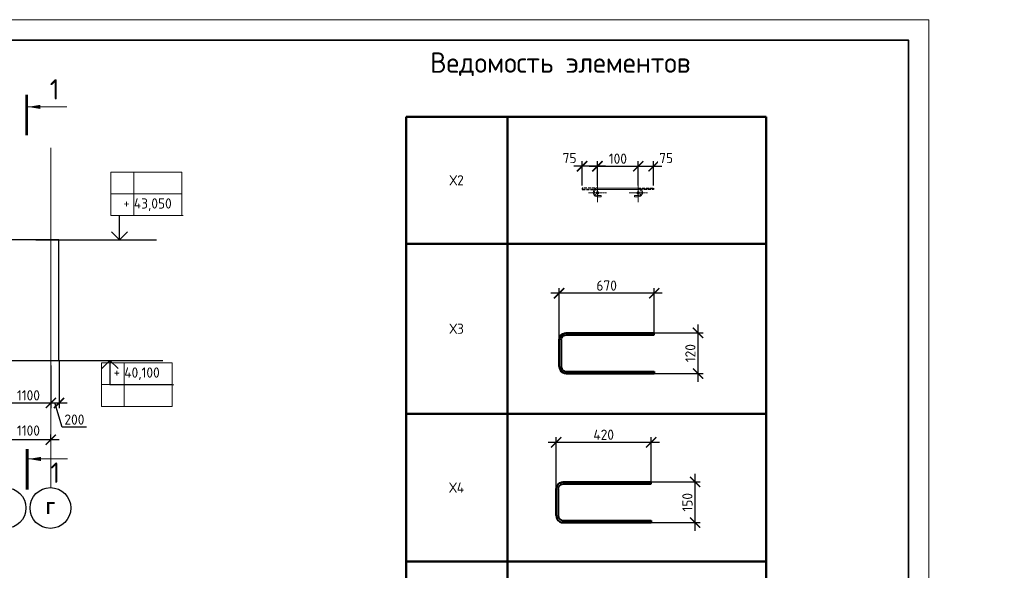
# Model space of a CAD drawing. Header units: millimetres. Extents: x 247266 to 730847, y -636031 to 10052.
# Tile 198 of 256: x 588803 to 612944, y -235834 to -222341. Entities that reach past the tile are written whole.
import ezdxf

# ---------------------------------------------------------------- set-up
doc = ezdxf.new("R2010")
doc.units = ezdxf.units.MM
for name, pattern in [('______5', [1100, 800, -100, 100, -100]), ('________', [0]), ('CENTER2', [28.575, 19.05, -3.175, 3.175, -3.175]), ('GOST2.303 4', [7, 5, -2, 0]), ('осевая', [50.8, 31.75, -6.35, 6.35, -6.35])]:
    doc.linetypes.add(name, pattern=pattern)
for name, color, linetype, lineweight in [('RAZMER', 7, 'Continuous', 15), ('Standard', 7, 'Continuous', 25), ('Арм_хомуты', 7, 'Continuous', 18), ('Арм_шпильки', 7, 'Continuous', 18), ('АС-Таблицы', 7, 'Continuous', 20), ('Выноски', 7, 'Continuous', 20), ('Осевая', 7, 'CENTER2', 20), ('Оси', 7, '______5', 18), ('отметки', 7, 'Continuous', 18), ('подоснова', 7, 'Continuous', 5), ('поз.', 7, 'Continuous', 25), ('размер', 7, 'Continuous', 25), ('ТОНКИЕ', 7, 'Continuous', 9), ('Узлы', 7, 'Continuous', 0)]:
    doc.layers.add(name, color=color, linetype=linetype, lineweight=lineweight)
doc.layers.add('РАЗМЕРЫ', color=7, linetype='Continuous')
doc.layers.add('ТОЛСТЫЕ_ОСНОВНЫЕ', color=7, linetype='Continuous')
doc.styles.add('Century Gothic', font='GOTHIC.TTF')
doc.styles.add('GOST 2.304', font='CS_Gost2304.shx')
doc.styles.add('GOST-2.304_Type-B', font='GOST_Common.ttf')
doc.styles.add('ГОСТ', font='GOST_Common.ttf')
doc.dimstyles.new('мой', dxfattribs={"dimscale": 100, "dimtxt": 2.5, "dimasz": 2.5, "dimexe": 1.25, "dimexo": 0.625, "dimtad": 1, "dimdec": 0, "dimtxsty": 'GOST-2.304_Type-B', "dimblk": 'ARCHTICK', "dimcen": 2.5, "dimdle": 2, "dimaunit": 1, "dimadec": 1, "dimazin": 2, "dimtfac": 1, "dimtdec": 0, "dimtmove": 1, "dimatfit": 3, "dimfxl": 1, "dimtfill": 1, "dimlwd": -1, "dimlwe": -1, "dimarcsym": 0})
doc.dimstyles.new('СПДС', dxfattribs={"dimscale": 100, "dimtxt": 2.5, "dimasz": 2.5, "dimexe": 1.25, "dimexo": 0, "dimtad": 1, "dimdec": 0, "dimtxsty": 'GOST-2.304_Type-B', "dimblk": 'ARCHTICK', "dimcen": 2.5, "dimdle": 2, "dimadec": 0, "dimazin": 2, "dimtfac": 0.75, "dimtdec": 0, "dimtmove": 1, "dimatfit": 3, "dimfxl": 1, "dimtolj": 1, "dimarcsym": 1})

# ---------------------------------------------------------------- blocks, each defined once
blk = doc.blocks.new('*U3684')
at = {"layer": 'ТОЛСТЫЕ_ОСНОВНЫЕ', "lineweight": 35}
blk.add_lwpolyline([(20, 5), (836, 5), (836, 589), (20, 589)], close=True, dxfattribs=at)
at = {"layer": 'ТОНКИЕ'}
blk.add_lwpolyline([(0, 0), (841, 0), (841, 594), (0, 594)], close=True, dxfattribs=at)
blk = doc.blocks.new('_ArchTick')
at = {"color": 0, "linetype": 'ByBlock', "const_width": 0.15}
blk.add_lwpolyline([(-0.5, -0.5), (0.5, 0.5)], dxfattribs=at)
blk = doc.blocks.new('*D892')
at = {"color": 0, "lineweight": -2}
for p, q in [((550401, -232634), (548901, -232634)), ((549101, -232634), (549101, -232509)), ((550201, -232634), (550201, -232509))]:
    blk.add_line(p, q, dxfattribs=at)
at = {"layer": 'DEFPOINTS', "color": 0, "ltscale": 100}
for p in [(549101, -232634), (549101, -232634), (550201, -232634)]:
    blk.add_point(p, dxfattribs=at)
at = {"color": 0, "lineweight": -2, "ltscale": 100, "xscale": 250, "yscale": 250, "zscale": 250, "rotation": 180}
blk.add_blockref('_ArchTick', (549101, -232634), dxfattribs=at)
at = {"color": 0, "lineweight": -2, "ltscale": 100, "xscale": 250, "yscale": 250, "zscale": 250}
blk.add_blockref('_ArchTick', (550201, -232634), dxfattribs=at)
at = {"color": 0, "lineweight": 0, "ltscale": 100, "insert": (549651, -232409), "char_height": 250, "width": 83333.33, "attachment_point": 5, "style": 'GOST-2.304_Type-B'}
blk.add_mtext('\\A1;1100', dxfattribs=at)
blk = doc.blocks.new('*D893')
at = {"color": 0, "lineweight": -2}
for p, q in [((549301, -232634), (545901, -232634)), ((546101, -232634), (546101, -232509)), ((549101, -232634), (549101, -232509))]:
    blk.add_line(p, q, dxfattribs=at)
at = {"layer": 'DEFPOINTS', "color": 0, "ltscale": 100}
for p in [(546101, -232634), (546101, -232634), (549101, -232634)]:
    blk.add_point(p, dxfattribs=at)
at = {"color": 0, "lineweight": -2, "ltscale": 100, "xscale": 250, "yscale": 250, "zscale": 250, "rotation": 180}
blk.add_blockref('_ArchTick', (546101, -232634), dxfattribs=at)
at = {"color": 0, "lineweight": -2, "ltscale": 100, "xscale": 250, "yscale": 250, "zscale": 250}
blk.add_blockref('_ArchTick', (549101, -232634), dxfattribs=at)
at = {"color": 0, "lineweight": 0, "ltscale": 100, "insert": (547626, -232409), "char_height": 250, "width": 83333.33, "attachment_point": 5, "style": 'GOST-2.304_Type-B'}
blk.add_mtext('\\A1;3000', dxfattribs=at)
blk = doc.blocks.new('*D939')
at = {"color": 0, "lineweight": -2}
for p, q in [((562528, -232848), (560578, -232848)), ((560778, -232848), (560778, -232973)), ((562328, -232848), (562328, -232973))]:
    blk.add_line(p, q, dxfattribs=at)
at = {"layer": 'DEFPOINTS', "color": 0, "ltscale": 100}
for p in [(560778, -232848), (560778, -232848), (562328, -232848)]:
    blk.add_point(p, dxfattribs=at)
at = {"color": 0, "lineweight": -2, "ltscale": 100, "xscale": 250, "yscale": 250, "zscale": 250, "rotation": 180}
blk.add_blockref('_ArchTick', (560778, -232848), dxfattribs=at)
at = {"color": 0, "lineweight": -2, "ltscale": 100, "xscale": 250, "yscale": 250, "zscale": 250}
blk.add_blockref('_ArchTick', (562328, -232848), dxfattribs=at)
at = {"color": 0, "lineweight": 0, "ltscale": 100, "insert": (561553, -232623), "char_height": 250, "width": 83333.33, "attachment_point": 5, "style": 'GOST-2.304_Type-B'}
blk.add_mtext('\\A1;1550', dxfattribs=at)
blk = doc.blocks.new('*D940')
at = {"color": 0, "lineweight": -2}
for p, q in [((560978, -232848), (554878, -232848)), ((555078, -232848), (555078, -232973)), ((560778, -232848), (560778, -232973))]:
    blk.add_line(p, q, dxfattribs=at)
at = {"layer": 'DEFPOINTS', "color": 0, "ltscale": 100}
for p in [(555078, -232848), (555078, -232848), (560778, -232848)]:
    blk.add_point(p, dxfattribs=at)
at = {"color": 0, "lineweight": -2, "ltscale": 100, "xscale": 250, "yscale": 250, "zscale": 250, "rotation": 180}
blk.add_blockref('_ArchTick', (555078, -232848), dxfattribs=at)
at = {"color": 0, "lineweight": -2, "ltscale": 100, "xscale": 250, "yscale": 250, "zscale": 250}
blk.add_blockref('_ArchTick', (560778, -232848), dxfattribs=at)
at = {"color": 0, "lineweight": 0, "ltscale": 100, "insert": (557953, -232622), "char_height": 250, "width": 83333.33, "attachment_point": 5, "style": 'GOST-2.304_Type-B'}
blk.add_mtext('\\A1;5700', dxfattribs=at)
blk = doc.blocks.new('NSY101')
at = {"color": 0, "linetype": 'ByBlock', "lineweight": -2}
blk.add_circle((0, 0), 50, dxfattribs=at)
blk = doc.blocks.new('*D952')
at = {"color": 0, "lineweight": -2}
for p, q in [((589767, -232634), (588267, -232634)), ((588467, -232634), (588467, -232509)), ((589567, -232634), (589567, -232509))]:
    blk.add_line(p, q, dxfattribs=at)
at = {"layer": 'DEFPOINTS', "color": 0, "ltscale": 100}
for p in [(588467, -232634), (588467, -232634), (589567, -232634)]:
    blk.add_point(p, dxfattribs=at)
at = {"color": 0, "lineweight": -2, "ltscale": 100, "xscale": 250, "yscale": 250, "zscale": 250, "rotation": 180}
blk.add_blockref('_ArchTick', (588467, -232634), dxfattribs=at)
at = {"color": 0, "lineweight": -2, "ltscale": 100, "xscale": 250, "yscale": 250, "zscale": 250}
blk.add_blockref('_ArchTick', (589567, -232634), dxfattribs=at)
at = {"color": 0, "lineweight": 0, "ltscale": 100, "insert": (589017, -232409), "char_height": 250, "width": 83333.33, "attachment_point": 5, "style": 'GOST-2.304_Type-B'}
blk.add_mtext('\\A1;1100', dxfattribs=at)
blk = doc.blocks.new('*D953')
at = {"color": 0, "lineweight": -2}
for p, q in [((588667, -232634), (585267, -232634)), ((585467, -232634), (585467, -232509)), ((588467, -232634), (588467, -232509))]:
    blk.add_line(p, q, dxfattribs=at)
at = {"layer": 'DEFPOINTS', "color": 0, "ltscale": 100}
for p in [(585467, -232634), (585467, -232634), (588467, -232634)]:
    blk.add_point(p, dxfattribs=at)
at = {"color": 0, "lineweight": -2, "ltscale": 100, "xscale": 250, "yscale": 250, "zscale": 250, "rotation": 180}
blk.add_blockref('_ArchTick', (585467, -232634), dxfattribs=at)
at = {"color": 0, "lineweight": -2, "ltscale": 100, "xscale": 250, "yscale": 250, "zscale": 250}
blk.add_blockref('_ArchTick', (588467, -232634), dxfattribs=at)
at = {"color": 0, "lineweight": 0, "ltscale": 100, "insert": (586992, -232409), "char_height": 250, "width": 83333.33, "attachment_point": 5, "style": 'GOST-2.304_Type-B'}
blk.add_mtext('\\A1;3000', dxfattribs=at)
blk = doc.blocks.new('*D954')
at = {"color": 0, "lineweight": -2}
for p, q in [((585667, -232634), (582167, -232634)), ((582367, -233058), (582367, -232509)), ((585467, -232634), (585467, -232509))]:
    blk.add_line(p, q, dxfattribs=at)
at = {"layer": 'DEFPOINTS', "color": 0, "ltscale": 100}
for p in [(582367, -232634), (585467, -232634), (582367, -233058)]:
    blk.add_point(p, dxfattribs=at)
at = {"color": 0, "lineweight": -2, "ltscale": 100, "xscale": 250, "yscale": 250, "zscale": 250, "rotation": 180}
blk.add_blockref('_ArchTick', (582367, -232634), dxfattribs=at)
at = {"color": 0, "lineweight": -2, "ltscale": 100, "xscale": 250, "yscale": 250, "zscale": 250}
blk.add_blockref('_ArchTick', (585467, -232634), dxfattribs=at)
at = {"color": 0, "lineweight": 0, "ltscale": 100, "insert": (583917, -232409), "char_height": 250, "width": 83333.33, "attachment_point": 5, "style": 'GOST-2.304_Type-B'}
blk.add_mtext('\\A1;3100', dxfattribs=at)
blk = doc.blocks.new('*D998')
at = {"layer": 'DEFPOINTS', "color": 0, "ltscale": 100}
for p in [(588467, -230938), (589567, -230817), (589567, -231733)]:
    blk.add_point(p, dxfattribs=at)
at = {"layer": 'РАЗМЕРЫ', "color": 0, "lineweight": -2}
for p, q in [((588467, -230938), (588467, -231858)), ((589567, -230817), (589567, -231858)), ((588267, -231733), (589767, -231733))]:
    blk.add_line(p, q, dxfattribs=at)
at = {"layer": 'РАЗМЕРЫ', "color": 0, "lineweight": -2, "ltscale": 100, "xscale": 250, "yscale": 250, "zscale": 250, "rotation": 180}
blk.add_blockref('_ArchTick', (588467, -231733), dxfattribs=at)
at = {"layer": 'РАЗМЕРЫ', "color": 0, "lineweight": -2, "ltscale": 100, "xscale": 250, "yscale": 250, "zscale": 250}
blk.add_blockref('_ArchTick', (589567, -231733), dxfattribs=at)
at = {"layer": 'РАЗМЕРЫ', "color": 0, "lineweight": 0, "ltscale": 100, "insert": (589017, -231546), "char_height": 250, "attachment_point": 5, "style": 'GOST-2.304_Type-B'}
blk.add_mtext('\\A1;1100', dxfattribs=at)
blk = doc.blocks.new('*D999')
at = {"layer": 'DEFPOINTS', "color": 0, "ltscale": 100}
for p in [(589767, -230689), (589567, -230817), (589767, -231733)]:
    blk.add_point(p, dxfattribs=at)
at = {"layer": 'РАЗМЕРЫ', "color": 0, "lineweight": -2}
for p, q in [((589767, -230689), (589767, -231858)), ((589567, -230817), (589567, -231858)), ((589367, -231733), (589967, -231733)), ((589845, -232327), (589667, -231733)), ((590445, -232327), (589845, -232327))]:
    blk.add_line(p, q, dxfattribs=at)
at = {"layer": 'РАЗМЕРЫ', "color": 0, "lineweight": -2, "ltscale": 100, "xscale": 250, "yscale": 250, "zscale": 250, "rotation": 180}
blk.add_blockref('_ArchTick', (589567, -231733), dxfattribs=at)
at = {"layer": 'РАЗМЕРЫ', "color": 0, "lineweight": -2, "ltscale": 100, "xscale": 250, "yscale": 250, "zscale": 250}
blk.add_blockref('_ArchTick', (589767, -231733), dxfattribs=at)
at = {"layer": 'РАЗМЕРЫ', "color": 0, "lineweight": 0, "ltscale": 100, "insert": (590145, -232140), "char_height": 250, "attachment_point": 5, "style": 'GOST-2.304_Type-B'}
blk.add_mtext('\\A1;200', dxfattribs=at)
blk = doc.blocks.new('*T1278')
at = {"layer": 'DEFPOINTS', "color": 8, "linetype": 'ByBlock', "lineweight": 0}
for p, q in [((0, 1067), (1734, 1067)), ((0, 0), (0, 1067)), ((561, 0), (561, 1067)), ((1734, 0), (1734, 1067)), ((0, 533), (1734, 533)), ((0, 0), (1734, 0))]:
    blk.add_line(p, q, dxfattribs=at)
at = {"layer": 'АС-Таблицы', "color": 0, "char_height": 250, "style": 'ГОСТ'}
for s, insert, width, attachment_point in [('+', (461, 967), 361.22, 3), ('40,100', (561, 800), 1173.09, 4)]:
    blk.add_mtext(s, dxfattribs=dict(at, insert=insert, width=width, attachment_point=attachment_point))
blk = doc.blocks.new('*T1279')
at = {"layer": 'DEFPOINTS', "color": 8, "linetype": 'ByBlock', "lineweight": 0}
for p, q in [((0, 0), (1734, 0)), ((0, 0), (0, -1067)), ((561, 0), (561, -1067)), ((1734, 0), (1734, -1067)), ((0, -533), (1734, -533)), ((0, -1067), (1734, -1067))]:
    blk.add_line(p, q, dxfattribs=at)
at = {"layer": 'АС-Таблицы', "color": 0, "char_height": 250, "style": 'ГОСТ'}
for s, insert, width, attachment_point in [('+', (461, -633), 361.22, 3), ('43,050', (561, -800), 1173.09, 4)]:
    blk.add_mtext(s, dxfattribs=dict(at, insert=insert, width=width, attachment_point=attachment_point))
blk = doc.blocks.new('*T1528')
at = {"layer": 'Выноски', "color": 0, "linetype": 'ByBlock', "lineweight": 50}
for p, q in [((0, 0), (8834, 0)), ((0, 0), (0, -27325)), ((2484, 0), (2484, -27325)), ((8834, 0), (8834, -27325)), ((0, -3110), (8834, -3110)), ((0, -7275), (8834, -7275)), ((0, -10895), (8834, -10895)), ((0, -14514), (8834, -14514)), ((0, -18133), (8834, -18133)), ((0, -20888), (8834, -20888)), ((0, -23106), (8834, -23106)), ((0, -25215), (8834, -25215)), ((0, -27325), (8834, -27325))]:
    blk.add_line(p, q, dxfattribs=at)
at = {"layer": 'Выноски', "color": 0, "char_height": 250, "width": 2183.67, "attachment_point": 5, "style": 'GOST-2.304_Type-B'}
for s, insert in [('Х2', (1242, -1555)), ('Х3', (1242, -5193)), ('Х4', (1242, -9085)), ('Х5', (1242, -12704)), ('Х6', (1242, -16324)), ('Х7', (1242, -19510)), ('Х8', (1242, -21997)), ('Х9', (1242, -24161)), ('Х10', (1242, -26270))]:
    blk.add_mtext(s, dxfattribs=dict(at, insert=insert))
blk = doc.blocks.new('*U137')
for p, q in [((-8, 0), (-7, 7.2)), ((-7, -7.2), (-8, 0)), ((-7, 7.2), (-4.2, 14)), ((-4.2, 14), (0.2, 19.8)), ((0.2, 19.8), (6, 24.2)), ((6, 24.2), (12.8, 27)), ((12.8, 27), (20, 28)), ((44, 28), (20, 28)), ((20, 20), (44, 20)), ((44, 20), (44, 28)), ((262.7, 28), (286.7, 28)), ((262.7, 20), (262.7, 28)), ((286.7, 20), (262.7, 20)), ((293.9, 27), (286.7, 28)), ((300.7, 24.2), (293.9, 27)), ((306.5, 19.8), (300.7, 24.2)), ((310.9, 14), (306.5, 19.8)), ((313.7, 7.2), (310.9, 14)), ((314.7, 0), (313.7, 7.2)), ((-4.2, -14), (-7, -7.2)), ((0.2, -19.8), (-4.2, -14)), ((6, -24.2), (0.2, -19.8)), ((12.8, -27), (6, -24.2)), ((20, -28), (12.8, -27)), ((20, -28), (286.7, -28)), ((286.7, -28), (293.9, -27)), ((293.9, -27), (300.7, -24.2)), ((300.7, -24.2), (306.5, -19.8)), ((306.5, -19.8), (310.9, -14)), ((310.9, -14), (313.7, -7.2)), ((313.7, -7.2), (314.7, 0))]:
    blk.add_line(p, q)
at = {"color": 0, "linetype": 'ByBlock', "lineweight": -2}
for p, q in [((0, 0), (0.7, 5.2)), ((0.7, 5.2), (2.7, 10)), ((2.7, 10), (5.9, 14.1)), ((5.9, 14.1), (10, 17.3)), ((10, 17.3), (14.8, 19.3)), ((14.8, 19.3), (20, 20)), ((291.8, 19.3), (286.7, 20)), ((296.7, 17.3), (291.8, 19.3)), ((300.8, 14.1), (296.7, 17.3)), ((304, 10), (300.8, 14.1)), ((306, 5.2), (304, 10)), ((306.7, 0), (306, 5.2)), ((0.7, -5.2), (0, 0)), ((2.7, -10), (0.7, -5.2)), ((5.9, -14.1), (2.7, -10)), ((10, -17.3), (5.9, -14.1)), ((14.8, -19.3), (10, -17.3)), ((20, -20), (14.8, -19.3)), ((20, -20), (286.7, -20)), ((286.7, -20), (291.8, -19.3)), ((291.8, -19.3), (296.7, -17.3)), ((296.7, -17.3), (300.8, -14.1)), ((300.8, -14.1), (304, -10)), ((304, -10), (306, -5.2)), ((306, -5.2), (306.7, 0))]:
    blk.add_line(p, q, dxfattribs=at)
at = {"style": 'GOST 2.304', "oblique": 15, "flags": 9}
for tag, p in [('ДИАМЕТР', (117.8, -62.2)), ('ПОЗИЦИЯ', (118, -56.6)), ('ДЛИНА', (118.1, -72.5)), ('КЛАСС', (118, -67.8)), ('МАССА', (118.7, -78.2))]:
    blk.add_attdef(tag, p, '', height=2.5, dxfattribs=at)
blk = doc.blocks.new('*D1529')
at = {"layer": 'DEFPOINTS', "color": 0, "ltscale": 100}
for p in [(603969, -225933), (602969, -226471), (603969, -226470)]:
    blk.add_point(p, dxfattribs=at)
at = {"layer": 'РАЗМЕРЫ', "color": 0, "linetype": 'Continuous'}
for p, q in [((602769, -225933), (604169, -225933)), ((602969, -226408), (602969, -225808)), ((603969, -226407), (603969, -225808))]:
    blk.add_line(p, q, dxfattribs=at)
at = {"layer": 'РАЗМЕРЫ', "color": 0, "ltscale": 100, "xscale": 250, "yscale": 250, "zscale": 250, "rotation": 180}
blk.add_blockref('_ArchTick', (602969, -225933), dxfattribs=at)
at = {"layer": 'РАЗМЕРЫ', "color": 0, "ltscale": 100, "xscale": 250, "yscale": 250, "zscale": 250}
blk.add_blockref('_ArchTick', (603969, -225933), dxfattribs=at)
at = {"layer": 'РАЗМЕРЫ', "color": 0, "lineweight": 0, "ltscale": 100, "insert": (603469, -225746), "char_height": 250, "attachment_point": 5, "style": 'GOST-2.304_Type-B', "bg_fill": 3, "box_fill_scale": 1.1, "bg_fill_color": 256, "bg_fill_true_color": 13158600, "bg_fill_transparency": 0}
blk.add_mtext('100', dxfattribs=at)
blk = doc.blocks.new('*D1537')
at = {"layer": 'DEFPOINTS', "color": 0, "ltscale": 100}
for p in [(602593, -225933), (602593, -226470), (602969, -226471)]:
    blk.add_point(p, dxfattribs=at)
at = {"layer": 'РАЗМЕРЫ', "color": 0, "linetype": 'Continuous'}
for p, q in [((603169, -225933), (602393, -225933)), ((602593, -226407), (602593, -225808)), ((602969, -226408), (602969, -225808))]:
    blk.add_line(p, q, dxfattribs=at)
at = {"layer": 'РАЗМЕРЫ', "color": 0, "ltscale": 100, "xscale": 250, "yscale": 250, "zscale": 250, "rotation": 180}
blk.add_blockref('_ArchTick', (602593, -225933), dxfattribs=at)
at = {"layer": 'РАЗМЕРЫ', "color": 0, "ltscale": 100, "xscale": 250, "yscale": 250, "zscale": 250}
blk.add_blockref('_ArchTick', (602969, -225933), dxfattribs=at)
at = {"layer": 'РАЗМЕРЫ', "color": 0, "lineweight": 0, "ltscale": 100, "insert": (602286, -225731), "char_height": 250, "attachment_point": 5, "style": 'GOST-2.304_Type-B', "bg_fill": 3, "box_fill_scale": 1.1, "bg_fill_color": 256, "bg_fill_true_color": 13158600, "bg_fill_transparency": 0}
blk.add_mtext('75', dxfattribs=at)
blk = doc.blocks.new('*D1538')
at = {"layer": 'DEFPOINTS', "color": 0, "ltscale": 100}
for p in [(604345, -225933), (603969, -226471), (604345, -226470)]:
    blk.add_point(p, dxfattribs=at)
at = {"layer": 'РАЗМЕРЫ', "color": 0, "linetype": 'Continuous'}
for p, q in [((603769, -225933), (604545, -225933)), ((603969, -226408), (603969, -225808)), ((604345, -226407), (604345, -225808))]:
    blk.add_line(p, q, dxfattribs=at)
at = {"layer": 'РАЗМЕРЫ', "color": 0, "ltscale": 100, "xscale": 250, "yscale": 250, "zscale": 250, "rotation": 180}
blk.add_blockref('_ArchTick', (603969, -225933), dxfattribs=at)
at = {"layer": 'РАЗМЕРЫ', "color": 0, "ltscale": 100, "xscale": 250, "yscale": 250, "zscale": 250}
blk.add_blockref('_ArchTick', (604345, -225933), dxfattribs=at)
at = {"layer": 'РАЗМЕРЫ', "color": 0, "lineweight": 0, "ltscale": 100, "insert": (604652, -225731), "char_height": 250, "attachment_point": 5, "style": 'GOST-2.304_Type-B', "bg_fill": 3, "box_fill_scale": 1.1, "bg_fill_color": 256, "bg_fill_true_color": 13158600, "bg_fill_transparency": 0}
blk.add_mtext('75', dxfattribs=at)
blk = doc.blocks.new('*U138')
at = {"color": 0, "linetype": 'ByBlock', "lineweight": -2}
for p, q in [((-99.8, 25), (-99.8, 455.9)), ((-89.8, 455.9), (-99.8, 455.9)), ((-89.8, 25), (-89.8, 455.9)), ((89.8, 25), (89.8, 455.9)), ((89.8, 455.9), (99.8, 455.9)), ((99.8, 25), (99.8, 455.9)), ((-98.6, 15.9), (-99.8, 25)), ((-95.1, 7.5), (-98.6, 15.9)), ((-89.6, 0.3), (-95.1, 7.5)), ((-89, 18.5), (-89.8, 25)), ((-82.3, -5.3), (-89.6, 0.3)), ((-86.5, 12.5), (-89, 18.5)), ((-82.5, 7.3), (-86.5, 12.5)), ((-77.3, 3.3), (-82.5, 7.3)), ((-71.3, 0.9), (-77.3, 3.3)), ((-64.8, 0), (-71.3, 0.9)), ((-64.8, 0), (64.8, 0)), ((64.8, 0), (71.3, 0.9)), ((71.3, 0.9), (77.3, 3.3)), ((77.3, 3.3), (82.5, 7.3)), ((82.3, -5.3), (89.6, 0.3)), ((82.5, 7.3), (86.5, 12.5)), ((86.5, 12.5), (89, 18.5)), ((89, 18.5), (89.8, 25)), ((89.6, 0.3), (95.1, 7.5)), ((95.1, 7.5), (98.6, 15.9)), ((98.6, 15.9), (99.8, 25)), ((-73.9, -8.8), (-82.3, -5.3)), ((-64.8, -10), (-73.9, -8.8)), ((64.8, -10), (-64.8, -10)), ((64.8, -10), (73.9, -8.8)), ((73.9, -8.8), (82.3, -5.3))]:
    blk.add_line(p, q, dxfattribs=at)
at = {"style": 'GOST 2.304', "oblique": 15, "flags": 9}
for tag, p in [('ПОЗИЦИЯ', (993.5, -185)), ('ДИАМЕТР', (993.8, -189.3)), ('КЛАСС', (994.1, -193.8)), ('ДЛИНА', (994.5, -198.5)), ('МАССА', (994.8, -203.9))]:
    blk.add_attdef(tag, p, '', height=2.5, dxfattribs=at)
blk = doc.blocks.new('*D1527')
at = {"layer": 'DEFPOINTS', "color": 0, "ltscale": 100}
for p in [(603729, -230014), (605435, -230014), (604026, -231012)]:
    blk.add_point(p, dxfattribs=at)
at = {"layer": 'РАЗМЕРЫ', "color": 0, "lineweight": -2}
for p, q in [((605435, -231212), (605435, -229814)), ((603729, -230014), (605560, -230014)), ((604026, -231012), (605560, -231012))]:
    blk.add_line(p, q, dxfattribs=at)
at = {"layer": 'РАЗМЕРЫ', "color": 0, "lineweight": -2, "ltscale": 100, "xscale": 250, "yscale": 250, "zscale": 250}
for p, rotation in [((605435, -230014), 90), ((605435, -231012), 270)]:
    blk.add_blockref('_ArchTick', p, dxfattribs=dict(at, rotation=rotation))
at = {"layer": 'РАЗМЕРЫ', "color": 0, "lineweight": 0, "ltscale": 100, "insert": (605247, -230513), "char_height": 250, "attachment_point": 5, "rotation": 90, "style": 'GOST-2.304_Type-B'}
blk.add_mtext('\\A1;120', dxfattribs=at)
blk = doc.blocks.new('*D1536')
at = {"layer": 'DEFPOINTS', "color": 0, "ltscale": 100}
for p in [(602029, -229045), (602029, -230246), (604359, -230064)]:
    blk.add_point(p, dxfattribs=at)
at = {"layer": 'размер', "color": 0, "lineweight": -2}
for p, q in [((604559, -229045), (601829, -229045)), ((602029, -230246), (602029, -228920)), ((604359, -230064), (604359, -228920))]:
    blk.add_line(p, q, dxfattribs=at)
at = {"layer": 'размер', "color": 0, "lineweight": -2, "ltscale": 100, "xscale": 250, "yscale": 250, "zscale": 250, "rotation": 180}
blk.add_blockref('_ArchTick', (602029, -229045), dxfattribs=at)
at = {"layer": 'размер', "color": 0, "lineweight": -2, "ltscale": 100, "xscale": 250, "yscale": 250, "zscale": 250}
blk.add_blockref('_ArchTick', (604359, -229045), dxfattribs=at)
at = {"layer": 'размер', "color": 0, "ltscale": 100, "insert": (603194, -228857), "char_height": 250, "attachment_point": 5, "style": 'GOST-2.304_Type-B'}
blk.add_mtext('\\A1;670', dxfattribs=at)
blk = doc.blocks.new('*D1531')
at = {"layer": 'DEFPOINTS', "color": 0, "ltscale": 100}
for p in [(603657, -233668), (605362, -233668), (603954, -234666)]:
    blk.add_point(p, dxfattribs=at)
at = {"layer": 'РАЗМЕРЫ', "color": 0, "lineweight": -2}
for p, q in [((603657, -233668), (605487, -233668)), ((605362, -234866), (605362, -233468)), ((603954, -234666), (605487, -234666))]:
    blk.add_line(p, q, dxfattribs=at)
at = {"layer": 'РАЗМЕРЫ', "color": 0, "lineweight": -2, "ltscale": 100, "xscale": 250, "yscale": 250, "zscale": 250}
for p, rotation in [((605362, -233668), 90), ((605362, -234666), 270)]:
    blk.add_blockref('_ArchTick', p, dxfattribs=dict(at, rotation=rotation))
at = {"layer": 'РАЗМЕРЫ', "color": 0, "lineweight": 0, "ltscale": 100, "insert": (605174, -234167), "char_height": 250, "attachment_point": 5, "rotation": 90, "style": 'GOST-2.304_Type-B'}
blk.add_mtext('\\A1;150', dxfattribs=at)
blk = doc.blocks.new('*D1540')
at = {"layer": 'DEFPOINTS', "color": 0, "ltscale": 100}
for p in [(601957, -232699), (601957, -233900), (604286, -233718)]:
    blk.add_point(p, dxfattribs=at)
at = {"layer": 'размер', "color": 0, "lineweight": -2}
for p, q in [((604486, -232699), (601757, -232699)), ((601957, -233900), (601957, -232574)), ((604286, -233718), (604286, -232574))]:
    blk.add_line(p, q, dxfattribs=at)
at = {"layer": 'размер', "color": 0, "lineweight": -2, "ltscale": 100, "xscale": 250, "yscale": 250, "zscale": 250, "rotation": 180}
blk.add_blockref('_ArchTick', (601957, -232699), dxfattribs=at)
at = {"layer": 'размер', "color": 0, "lineweight": -2, "ltscale": 100, "xscale": 250, "yscale": 250, "zscale": 250}
blk.add_blockref('_ArchTick', (604286, -232699), dxfattribs=at)
at = {"layer": 'размер', "color": 0, "ltscale": 100, "insert": (603121, -232512), "char_height": 250, "attachment_point": 5, "style": 'GOST-2.304_Type-B'}
blk.add_mtext('\\A1;420', dxfattribs=at)

msp = doc.modelspace()

# ---------------------------------------------------------------- linework, layer by layer
for points in [[(589198.38, -227739.29), (592159.35, -227739.29)], [(591107.35, -227739.29), (591941.92, -227739.29)], [(589354.11, -230689.29), (592315.08, -230689.29)]]:
    msp.add_lwpolyline(points)
at = {"layer": 'RAZMER', "ltscale": 100}
for p, q in [((591250.2, -227291.93), (591251.72, -227140.16)), ((591251.72, -227137.52), (592814.22, -227137.52)), ((591251.72, -227140.16), (592814.22, -227140.16)), ((591251.72, -227140.16), (592814.22, -227140.16)), ((591015.28, -231136.64), (591016.8, -231283.45)), ((591016.8, -231288.41), (592579.3, -231288.41)), ((591016.8, -231288.41), (592579.3, -231288.41)), ((591016.8, -231291.06), (592579.3, -231291.06))]:
    msp.add_line(p, q, dxfattribs=at)
at = {"layer": 'Standard', "linetype": '________', "lineweight": 30, "transparency": 33554687}
for p, q in [((589766.51, -227739.29), (586716.34, -227739.29)), ((589766.51, -230689.29), (589766.51, -227739.29)), ((588166.51, -230689.29), (589566.51, -230689.29)), ((589566.51, -230689.29), (589766.51, -230689.29))]:
    msp.add_line(p, q, dxfattribs=at)
at = {"layer": 'Оси', "linetype": 'осевая', "lineweight": 0, "ltscale": 0.3, "transparency": 33554687}
msp.add_line((589566.51, -233803.31), (589566.51, -225481.33), dxfattribs=at)
at = {"layer": 'отметки', "linetype": 'Continuous', "lineweight": 25, "ltscale": 100}
for p, q in [((591250.2, -227739.29), (591250.2, -227139.29)), ((591015.28, -230689.29), (591015.28, -231289.29))]:
    msp.add_line(p, q, dxfattribs=at)
for points in [[(591050.2, -227539.29), (591250.2, -227739.29), (591450.2, -227539.29)], [(590815.28, -230889.29), (591015.28, -230689.29), (591215.28, -230889.29)]]:
    msp.add_lwpolyline(points, dxfattribs=at)
at = {"layer": 'Узлы', "linetype": 'Continuous', "lineweight": 0}
for p, q in [((589009.77, -224477.98, 400), (589959.77, -224477.98, 400)), ((589022.51, -233105.77, 200), (589972.51, -233105.77, 200))]:
    msp.add_line(p, q, dxfattribs=at)
at = {"layer": 'Узлы', "linetype": 'Continuous', "lineweight": 0, "const_width": 70}
for points, elevation in [([(588974.77, -224177.98), (588974.77, -225177.98)], 400), ([(588987.51, -233860.2), (588987.51, -232860.2)], 200)]:
    msp.add_lwpolyline(points, dxfattribs=dict(at, elevation=elevation))
at = {"layer": 'Узлы', "linetype": 'Continuous', "lineweight": 0}
for points in [[(589009.77, -224477.98, 400), (589310.22, -224528.26, 400), (589310.22, -224427.7, 400)], [(589022.51, -233105.77, 200), (589322.96, -233156.05, 200), (589322.96, -233055.49, 200)]]:
    msp.add_solid(points, dxfattribs=at)

# ---------------------------------------------------------------- block references
at = {"xscale": 100, "yscale": 100, "zscale": 100}
msp.add_blockref('*U3684', (526994.57, -281741.36, 3100), dxfattribs=at)
for name, p in [('*T1528', (598275.23, -224721.34)), ('*T1279', (591040.78, -226073.5)), ('*T1278', (590805.86, -231816.79))]:
    msp.add_blockref(name, p)
at = {"layer": 'Арм_хомуты', "lineweight": 40, "xscale": 5, "yscale": 5, "zscale": 5, "rotation": 270}
for p in [(602079.14, -230513.33), (602006.51, -234167.36)]:
    msp.add_blockref('*U138', p, dxfattribs=at)
at = {"layer": 'Арм_шпильки', "xscale": 3.75, "yscale": 3.75, "zscale": 3.75, "rotation": 180}
msp.add_blockref('*U137', (604044.2, -226574.8), dxfattribs=at)
at = {"layer": 'Оси', "linetype": 'Continuous', "lineweight": 25, "transparency": 33554687, "xscale": 9.999999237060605, "yscale": 9.999999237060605, "zscale": 9.999999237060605, "rotation": 90.00000000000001}
for p in [(588456.4, -234306.91), (589556.4, -234306.91)]:
    msp.add_blockref('NSY101', p, dxfattribs=at)

# ---------------------------------------------------------------- texts
at = {"layer": 'Оси', "linetype": 'Continuous', "lineweight": 25, "transparency": 33554687, "insert": (589556.4, -234306.91), "char_height": 300, "width": 345, "attachment_point": 5, "style": 'Century Gothic'}
msp.add_mtext('\\A1;{\\fCentury Gothic|i0|b1;\\H300.000000;\\W1.000000;\\C16;Г}\\P', dxfattribs=at)
at = {"layer": 'РАЗМЕРЫ', "style": 'GOST-2.304_Type-B'}
msp.add_text('Ведомость элементов', height=500, dxfattribs=at).set_placement((598867.01, -223642.18))
at = {"layer": 'Узлы', "linetype": 'Continuous', "lineweight": 0, "char_height": 500, "attachment_point": 5, "style": 'GOST-2.304_Type-B'}
for insert in [(589659.77, -224047.98, 400), (589672.51, -233441.1, 200)]:
    msp.add_mtext_dynamic_manual_height_columns('1', width=723.8798, gutter_width=25, heights=[0], dxfattribs=dict(at, insert=insert))

# ---------------------------------------------------------------- dimensions: what is measured, and where the dimension line sits
at = {"lineweight": 0}
for base, p1, p2, picture, middle in [((546100.56, -232634.5), (549100.56, -232634.5), (546100.56, -232634.5), '*D893', (547625.72, -232634.5)), ((549100.56, -232634.5), (550200.56, -232634.5), (549100.56, -232634.5), '*D892', (549650.56, -232634.5)), ((555077.74, -232847.7), (560777.74, -232847.7), (555077.74, -232847.7), '*D940', (557952.9, -232847.7)), ((560777.74, -232847.7), (562327.74, -232847.7), (560777.74, -232847.7), '*D939', (561552.74, -232847.7)), ((582366.51, -232634.5), (585466.51, -232634.5), (582366.51, -233058.03), '*D954', (583916.51, -232634.5)), ((585466.51, -232634.5), (588466.51, -232634.5), (585466.51, -232634.5), '*D953', (586991.66, -232634.5)), ((588466.51, -232634.5), (589566.51, -232634.5), (588466.51, -232634.5), '*D952', (589016.51, -232634.5))]:
    dim = msp.add_linear_dim(base=base, p1=p1, p2=p2, angle=180, dimstyle='СПДС', override={"dimgap": 1}, dxfattribs=at)
    dim.commit()
    dim.dimension.update_dxf_attribs({"geometry": picture, "text_midpoint": middle, "dimtype": 160})
at = {"layer": 'размер'}
for base, p1, p2, text, picture, middle in [((602029.14, -229045.28), (604358.65, -230064.19), (602029.14, -230246.09), '670', '*D1536', (603193.89, -228857.41)), ((601956.51, -232699.32), (604286.02, -233718.23), (601956.51, -233900.13), '420', '*D1540', (603121.27, -232511.69))]:
    dim = msp.add_linear_dim(base=base, p1=p1, p2=p2, text=text, dimstyle='СПДС', dxfattribs=at)
    dim.commit()
    dim.dimension.update_dxf_attribs({"geometry": picture, "text_midpoint": middle})
at = {"layer": 'РАЗМЕРЫ', "lineweight": 0}
for base, p1, p2, text, picture, middle in [((605434.56, -230014.19), (604026.38, -231012.46), (603729.15, -230014.19), '120', '*D1527', (605246.94, -230513.33)), ((605361.94, -233668.23), (603953.75, -234666.5), (603656.52, -233668.23), '150', '*D1531', (605174.31, -234167.36))]:
    dim = msp.add_linear_dim(base=base, p1=p1, p2=p2, angle=90, text=text, dimstyle='СПДС', override={"dimlfac": 0.2, "dimtofl": 0}, dxfattribs=at)
    dim.commit()
    dim.dimension.update_dxf_attribs({"geometry": picture, "text_midpoint": middle})
for base, p1, p2, picture, middle in [((589766.51, -231733.14), (589566.51, -230816.65), (589766.51, -230689.29), '*D999', (589907.25, -232139.64)), ((589566.51, -231733.14), (588466.51, -230938.32), (589566.51, -230816.65), '*D998', (589016.51, -231545.51))]:
    dim = msp.add_linear_dim(base=base, p1=p1, p2=p2, dimstyle='СПДС', dxfattribs=at)
    dim.commit()
    dim.dimension.update_dxf_attribs({"geometry": picture, "text_midpoint": middle})

# ---------------------------------------------------------------- next in the draw order: dimensions: what is measured, and where the dimension line sits
dim = msp.add_linear_dim(base=(603969.2, -225933.27), p1=(602969.23, -226470.56), p2=(603969.2, -226469.8), text='100', dimstyle='мой', dxfattribs=at)
dim.commit()
dim.dimension.update_dxf_attribs({"geometry": '*D1529', "text_midpoint": (603469.21, -225745.65)})

# ---------------------------------------------------------------- next in the draw order: linework, layer by layer
at = {"layer": 'поз.', "linetype": 'GOST2.303 4', "ltscale": 0.4}
for points in [[(602969.2, -226469.8), (602593.2, -226469.8), (602593.2, -226499.8), (602967.92, -226499.97)], [(603969.2, -226469.8), (604345.2, -226469.8), (604345.2, -226499.8), (603970.48, -226499.97)]]:
    msp.add_lwpolyline(points, dxfattribs=at)

# ---------------------------------------------------------------- next in the draw order: dimensions: what is measured, and where the dimension line sits
at = {"layer": 'РАЗМЕРЫ', "lineweight": 0}
dim = msp.add_linear_dim(base=(602593.2, -225933.27), p1=(602969.23, -226470.56), p2=(602593.2, -226469.8), text='75', dimstyle='мой', dxfattribs=at)
dim.commit()
dim.dimension.update_dxf_attribs({"geometry": '*D1537', "text_midpoint": (602286.36, -225919.02), "dimtype": 160})
dim = msp.add_linear_dim(base=(604345.2, -225933.27), p1=(603969.17, -226470.56), p2=(604345.2, -226469.8), angle=180, text='75', dimstyle='мой', dxfattribs=at)
dim.commit()
dim.dimension.update_dxf_attribs({"geometry": '*D1538', "text_midpoint": (604652.04, -225919.02), "dimtype": 160})

# ---------------------------------------------------------------- next in the draw order: linework, layer by layer
at = {"layer": 'Осевая', "ltscale": 0.1}
for p, q in [((602969.23, -226362.29), (602969.23, -226810.56)), ((603969.17, -226362.29), (603969.17, -226810.56)), ((603193.36, -226586.42), (602745.09, -226586.42)), ((604193.31, -226586.42), (603745.04, -226586.42))]:
    msp.add_line(p, q, dxfattribs=at)
at = {"layer": 'подоснова'}
for centre in [(602969.23, -226586.42), (603969.17, -226586.42)]:
    msp.add_circle(centre, 31.99, dxfattribs=at)

doc.saveas('drawing.dxf')
